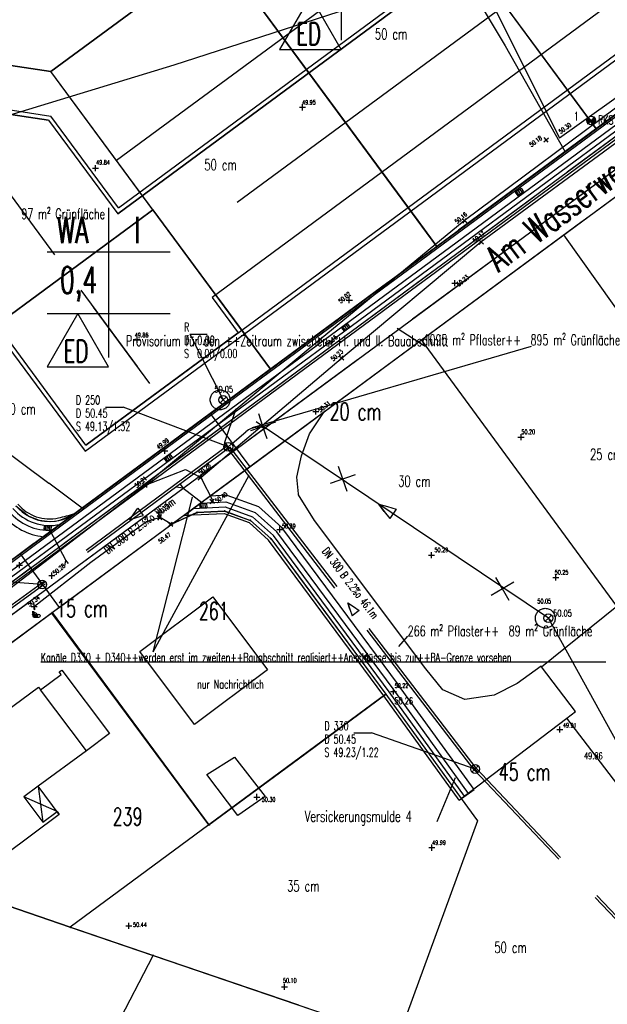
# Model space of a CAD drawing. Extents: x 3409653 to 3410193, y 5788342 to 5789000.
# Tile 43 of 79: x 3409868 to 3409935, y 5788711 to 5788823. Entities that reach past the tile are written whole.
import ezdxf

# ---------------------------------------------------------------- set-up
doc = ezdxf.new("R2010")
doc.units = 0
doc.header["$MEASUREMENT"] = 0
for name, pattern in [('LINIENART0', [0]), ('LINIENART1', [50, 40, -10]), ('LINIENART2', [26, 20, -6]), ('LINIENART4', [120, 70, -10, 10, -10, 10, -10]), ('LINIENART6', [65, 40, -10, 5, -10])]:
    doc.linetypes.add(name, pattern=pattern)
for name, color, linetype in [('aahinweise1ba', 7, 'Continuous'), ('aufhoehung', 7, 'Continuous'), ('Aufhoehung_Grundstuecke', 7, 'Continuous'), ('bauabschnitte1', 7, 'Continuous'), ('bauabschnitte2', 7, 'Continuous'), ('dxf_amwasser1', 7, 'Continuous'), ('einlauf', 7, 'Continuous'), ('einzugsgebiete', 7, 'Continuous'), ('hoehen_lp', 7, 'Continuous'), ('hoen_2', 7, 'Continuous'), ('K105-FLST_NUMMERN', 7, 'Continuous'), ('KATASTER', 7, 'Continuous'), ('lp_drain', 7, 'Continuous'), ('notiz_klein', 7, 'Continuous'), ('NULLEBENE', 7, 'Continuous'), ('Parzelierung_B-Plan', 7, 'Continuous'), ('RwKanalBestand', 7, 'Continuous'), ('Schmelzer_frei', 7, 'Continuous'), ('Straßenbau', 7, 'Continuous'), ('SwKanalPlanung', 7, 'Continuous'), ('TOP-HOEHENI', 7, 'Continuous'), ('TOP-LINIEN', 7, 'Continuous'), ('TOP-SYMB-STRASSE', 7, 'Continuous'), ('vermuthaus', 7, 'Continuous'), ('Wasserwirschaft', 7, 'Continuous')]:
    doc.layers.add(name, color=color, linetype=linetype)
doc.styles.add('SIMPLEX', font='simplex')

# ---------------------------------------------------------------- blocks, each defined once
blk = doc.blocks.new('GELAEN-109')
at = {"layer": 'NULLEBENE', "color": 1, "linetype": 'LINIENART0'}
for p, q in [((-0.188, 0.188), (0.188, -0.188)), ((-0.188, -0.188), (0.188, 0.188))]:
    blk.add_line(p, q, dxfattribs=at)
blk = doc.blocks.new('UFHYDR-119')
at = {"layer": 'NULLEBENE', "color": 1, "linetype": 'LINIENART0'}
for p, q in [((-1.946, 0.136), (-1.946, -0.164)), ((-1.346, 0.736), (1.454, 0.736)), ((-0.75, 0), (0.75, 0)), ((2.054, 0.136), (2.054, -0.164)), ((-1.346, -0.764), (1.454, -0.764))]:
    blk.add_line(p, q, dxfattribs=at)
for centre, start, end in [((-1.346, 0.136), 90, 180.00001), ((1.454, 0.136), 0, 90), ((-1.346, -0.164), 180.00001, 270), ((1.454, -0.164), 270, 0)]:
    blk.add_arc(centre, 0.6, start, end, dxfattribs=at)
blk = doc.blocks.new('SCHIEB-23')
at = {"layer": 'NULLEBENE', "color": 3, "linetype": 'LINIENART0'}
blk.add_line((-0.15, 0), (0.15, 0), dxfattribs=at)
blk.add_circle((0, 0), 0.15, dxfattribs=at)
at = {"layer": 'NULLEBENE', "color": 3, "linetype": 'LINIENART0', "style": 'SIMPLEX', "width": 0.66046}
blk.add_text('W', height=0.15, dxfattribs=at).set_placement((0.15, 0))
blk = doc.blocks.new('1731-309')
at = {"layer": 'NULLEBENE', "color": 7, "linetype": 'LINIENART6'}
blk.add_circle((0, 0), 0.75, dxfattribs=at)
blk = doc.blocks.new('BOHRUNG-100')
at = {"layer": 'NULLEBENE', "color": 1, "linetype": 'LINIENART0'}
for p, q in [((-0.24749, 0.24749), (-0.49998, -0.00488)), ((-0.28284, 0.28284), (-0.49492, 0.0711)), ((-0.21213, 0.21213), (-0.4946, -0.07329)), ((-0.17678, 0.17678), (-0.48306, -0.12903)), ((-0.3182, 0.3182), (-0.47282, 0.16262)), ((-0.14142, 0.14142), (-0.46598, -0.18128)), ((-0.10607, 0.10607), (-0.44226, -0.23325)), ((0, 0), (-0.42426, 0.42426)), ((0, 0), (-0.42426, -0.42426)), ((-0.07071, 0.07071), (-0.41794, -0.27446)), ((-0.03536, 0.03536), (-0.38837, -0.31491)), ((0, 0), (0.42426, 0.42426)), ((0, 0), (0.42426, -0.42426)), ((0.03536, -0.03536), (0.38618, 0.31759)), ((0.07071, -0.07071), (0.41651, 0.27663)), ((0.10607, -0.10607), (0.44272, 0.23237)), ((0.14142, -0.14142), (0.46513, 0.18346)), ((0.17678, -0.17678), (0.48279, 0.13006)), ((0.21213, -0.21213), (0.49506, 0.07009)), ((0.24749, -0.24749), (0.49999, 0.00347)), ((0.28284, -0.28284), (0.49499, -0.07061)), ((0.3182, -0.3182), (0.47247, -0.16361))]:
    blk.add_line(p, q, dxfattribs=at)
blk.add_circle((0, 0), 0.5, dxfattribs=at)
at = {"layer": 'NULLEBENE', "color": 1, "linetype": 'LINIENART0', "style": 'SIMPLEX', "width": 0.66046}
blk.add_text('RKS', height=1, dxfattribs=at).set_placement((0.779, -0.439))
blk = doc.blocks.new('EINLAUAM-108')
at = {"layer": 'NULLEBENE', "color": 1, "linetype": 'LINIENART0'}
for p, q in [((-0.40007, 0.00025), (-0.40007, -0.49975)), ((-0.4, 0), (0.4, 0)), ((-0.25007, 0.00025), (-0.25007, -0.49975)), ((-0.00007, -0.49975), (-0.00007, 0.00025)), ((0.24993, -0.49975), (0.24993, 0.00025)), ((0.39993, 0.00025), (0.39993, -0.49975)), ((-0.40007, -0.49975), (0.39993, -0.49975))]:
    blk.add_line(p, q, dxfattribs=at)
blk = doc.blocks.new('ROTKREUZ-38')
at = {"layer": 'NULLEBENE', "color": 147, "linetype": 'LINIENART0'}
for p, q in [((0, 0), (-0.70736, 0.70686)), ((0.70726, 0.70726), (-0.70695, -0.70695)), ((0.70773, -0.70723), (0, 0))]:
    blk.add_line(p, q, dxfattribs=at)
blk = doc.blocks.new('NORM-12')
at = {"layer": 'NULLEBENE', "color": 144, "linetype": 'LINIENART0'}
for q in [(-0.35355, 0.35355), (-0.35355, -0.35355), (0.35428, 0.35428), (0.35355, -0.35355)]:
    blk.add_line((0, 0), q, dxfattribs=at)
at = {"layer": 'NULLEBENE', "color": 88, "linetype": 'LINIENART0'}
blk.add_line((0.5, 0), (0.5, 0), dxfattribs=at)
at = {"layer": 'NULLEBENE', "color": 144, "linetype": 'LINIENART0'}
blk.add_circle((0, 0), 0.5, dxfattribs=at)
blk = doc.blocks.new('RPFEIL-34')
at = {"layer": 'NULLEBENE', "color": 1, "linetype": 'LINIENART0'}
for p, q in [((0.00025, 0.25048), (-0.74975, 0.50048)), ((-0.74975, -0.49952), (-0.74975, 0.50048)), ((0.00025, 0.25048), (0.75025, 0.00048)), ((0.75025, 0.00048), (0.00025, 0.25048)), ((0.75025, 0.00048), (0.00025, -0.24952)), ((0.00025, -0.24952), (-0.74975, -0.49952))]:
    blk.add_line(p, q, dxfattribs=at)
at = {"layer": 'NULLEBENE', "color": 253, "linetype": 'LINIENART0'}
blk.add_line((0.00025, -0.24952), (0.00025, -0.24952), dxfattribs=at)

msp = doc.modelspace()

# ---------------------------------------------------------------- linework, layer by layer
at = {"layer": 'aahinweise1ba', "color": 144, "linetype": 'LINIENART0'}
for p, q in [((3409894.78323, 5788776.47872), (3409926.464, 5788785.713)), ((3409894.78323, 5788776.47872), (3409926.464, 5788785.713)), ((3409870.71039, 5788749.83109), (3409934.91, 5788749.831)), ((3409870.71039, 5788749.83109), (3409934.91, 5788749.831))]:
    msp.add_line(p, q, dxfattribs=at)
at = {"layer": 'aahinweise1ba', "color": 1, "linetype": 'LINIENART0'}
for q in [(3409894.38563, 5788771.04196), (3409894.38563, 5788771.04196), (3409887.94552, 5788768.54237), (3409887.94552, 5788768.54237)]:
    msp.add_line((3409883.47567, 5788750.95704), q, dxfattribs=at)
at = {"layer": 'bauabschnitte1', "color": 188, "linetype": 'LINIENART1'}
msp.add_line((3409990.609, 5788852.332), (3409833.803, 5788736.605), dxfattribs=at)
at = {"layer": 'bauabschnitte2', "color": 172, "linetype": 'LINIENART1'}
for p, q in [((3409972.47971, 5788829.55494), (3409839.542, 5788731.445)), ((3409865.507, 5788722.591), (3409963.42, 5788689.2))]:
    msp.add_line(p, q, dxfattribs=at)
at = {"layer": 'einzugsgebiete', "color": 144, "linetype": 'LINIENART0'}
for p, q in [((3409911.19135, 5788787.76801), (3409914.205, 5788785.816)), ((3409911.19135, 5788787.76801), (3409914.205, 5788785.816)), ((3409911.38722, 5788751.57935), (3409912.406, 5788752.73)), ((3409911.38722, 5788751.57935), (3409912.406, 5788752.73))]:
    msp.add_line(p, q, dxfattribs=at)
at = {"layer": 'K105-FLST_NUMMERN', "color": 95, "linetype": 'LINIENART0'}
for p, q in [((3409881.97477, 5788751.00392), (3409890.25075, 5788757.20789)), ((3409881.97477, 5788751.00392), (3409890.25075, 5788757.20789)), ((3409881.97477, 5788751.00392), (3409890.25075, 5788757.20789)), ((3409881.97477, 5788751.00392), (3409890.25075, 5788757.20789)), ((3409890.25075, 5788757.20789), (3409896.45665, 5788748.92932)), ((3409890.25075, 5788757.20789), (3409896.45665, 5788748.92932)), ((3409890.25075, 5788757.20789), (3409896.45665, 5788748.92932)), ((3409890.25075, 5788757.20789), (3409896.45665, 5788748.92932)), ((3409888.18067, 5788742.72535), (3409881.97477, 5788751.00392)), ((3409888.18067, 5788742.72535), (3409881.97477, 5788751.00392)), ((3409888.181, 5788742.725), (3409881.975, 5788751.004)), ((3409888.181, 5788742.725), (3409881.975, 5788751.004)), ((3409896.45665, 5788748.92932), (3409888.18067, 5788742.72535)), ((3409896.45665, 5788748.92932), (3409888.18067, 5788742.72535)), ((3409896.45665, 5788748.92932), (3409888.18067, 5788742.72535)), ((3409896.45665, 5788748.92932), (3409888.18067, 5788742.72535)), ((3409889.59597, 5788737.00738), (3409892.72651, 5788738.9889)), ((3409892.72651, 5788738.9889), (3409896.18946, 5788734.52001)), ((3409893.11448, 5788732.37572), (3409889.59597, 5788737.00738)), ((3409896.18946, 5788734.52001), (3409893.11448, 5788732.37572))]:
    msp.add_line(p, q, dxfattribs=at)
at = {"layer": 'KATASTER', "color": 92, "linetype": 'LINIENART0'}
for p, q in [((3409908.87, 5788844.23), (3409933.83, 5788810.41)), ((3409871.86, 5788816.92), (3409890.77, 5788830.87)), ((3409890.77, 5788830.87), (3409900, 5788818.36)), ((3409951.93, 5788823.77), (3409933.83, 5788810.41)), ((3409852.12, 5788819.89), (3409871.86, 5788816.92)), ((3409900, 5788818.36), (3409913.54, 5788800)), ((3409943.82, 5788817.78), (3409933.83, 5788810.41)), ((3409883.45, 5788801.2), (3409871.86, 5788816.92)), ((3409933.83, 5788810.41), (3409919.72, 5788800)), ((3409934, 5788801.21), (3409945.36, 5788809.59)), ((3409883.45, 5788801.2), (3409881.82, 5788800)), ((3409884.34, 5788800), (3409883.45, 5788801.2)), ((3409932.36, 5788800), (3409934, 5788801.21)), ((3409881.82, 5788800), (3409857.3, 5788781.91)), ((3409896.81, 5788783.1), (3409884.34, 5788800)), ((3409913.54, 5788800), (3409915.72, 5788797.05)), ((3409919.72, 5788800), (3409915.72, 5788797.05)), ((3409930.16, 5788798.37), (3409932.36, 5788800)), ((3409913.99, 5788786.42), (3409930.16, 5788798.37)), ((3409951.53, 5788768.25), (3409930.16, 5788798.37)), ((3409915.72, 5788797.05), (3409900, 5788785.45)), ((3409902.92, 5788778.23), (3409913.99, 5788786.42)), ((3409936.19, 5788756.15), (3409913.99, 5788786.42)), ((3409900, 5788785.45), (3409896.81, 5788783.1)), ((3409896.81, 5788783.1), (3409889.95, 5788778.04)), ((3409889.95, 5788778.04), (3409874.43, 5788766.58)), ((3409889.95, 5788778.04), (3409894.48, 5788772.01)), ((3409900, 5788776.08), (3409902.92, 5788778.23)), ((3409901.26, 5788775.74), (3409902.92, 5788778.23)), ((3409894.48, 5788772.01), (3409900, 5788776.08)), ((3409900.35, 5788773.24), (3409901.26, 5788775.74)), ((3409900, 5788771.7), (3409900.35, 5788773.24)), ((3409885.65, 5788765.51), (3409894.48, 5788772.01)), ((3409899.8, 5788770.82), (3409900, 5788771.7)), ((3409900, 5788768.91), (3409899.8, 5788770.82)), ((3409900.01, 5788768.81), (3409900, 5788768.91)), ((3409901.81, 5788765.9), (3409900.01, 5788768.81)), ((3409867.88, 5788767.57), (3409869.34, 5788766.39)), ((3409868.35, 5788762.1), (3409874.43, 5788766.58)), ((3409873.6, 5788766.15), (3409874.43, 5788766.58)), ((3409885.65, 5788765.51), (3409888.48, 5788766.82)), ((3409888.48, 5788766.82), (3409891.6, 5788766.97)), ((3409891.6, 5788766.97), (3409894.53, 5788765.91)), ((3409869.34, 5788766.39), (3409869.91, 5788766.12)), ((3409869.91, 5788766.12), (3409870.51, 5788765.93)), ((3409870.51, 5788765.93), (3409871.13, 5788765.82)), ((3409871.13, 5788765.82), (3409871.75, 5788765.78)), ((3409871.75, 5788765.78), (3409872.38, 5788765.83)), ((3409872.38, 5788765.83), (3409873, 5788765.95)), ((3409872.8, 5788755.99), (3409885.65, 5788765.51)), ((3409873, 5788765.95), (3409873.6, 5788766.15)), ((3409894.53, 5788765.91), (3409896.84, 5788763.83)), ((3409914.46, 5788749.02), (3409901.81, 5788765.9)), ((3409896.84, 5788763.83), (3409900, 5788759.56)), ((3409862.47, 5788757.76), (3409868.35, 5788762.1)), ((3409868.35, 5788762.1), (3409872.8, 5788755.99)), ((3409900, 5788759.56), (3409909.92, 5788746.14)), ((3409872.8, 5788755.99), (3409871.96, 5788755.37)), ((3409927.61, 5788749.25), (3409936.19, 5788756.15)), ((3409871.96, 5788755.37), (3409839.54, 5788731.45)), ((3409889.82, 5788731.3), (3409871.96, 5788755.37)), ((3409916.4, 5788746.66), (3409914.46, 5788749.02)), ((3409927.56, 5788749.32), (3409924.85, 5788747.36)), ((3409927.61, 5788749.25), (3409927.56, 5788749.32)), ((3409931.47, 5788744.2), (3409927.61, 5788749.25)), ((3409918.89, 5788745.55), (3409916.4, 5788746.66)), ((3409924.85, 5788747.36), (3409922.22, 5788746.04)), ((3409900, 5788738.82), (3409909.92, 5788746.14)), ((3409909.92, 5788746.14), (3409918.5, 5788734.28)), ((3409922.22, 5788746.04), (3409918.89, 5788745.55)), ((3409930.48, 5788743.44), (3409931.47, 5788744.2)), ((3409918.5, 5788734.28), (3409930.48, 5788743.44)), ((3409930.5, 5788743.42), (3409930.48, 5788743.44)), ((3409946.55, 5788722.36), (3409930.5, 5788743.42)), ((3409889.82, 5788731.3), (3409900, 5788738.82)), ((3409918.5, 5788734.28), (3409920.35, 5788731.76)), ((3409889.82, 5788731.3), (3409874.06, 5788719.67)), ((3409920.35, 5788731.76), (3409911.26, 5788706.99)), ((3409874.06, 5788719.67), (3409865.51, 5788722.59)), ((3409874.06, 5788719.67), (3409900, 5788710.83))]:
    msp.add_line(p, q, dxfattribs=at)
at = {"layer": 'lp_drain', "color": 153, "linetype": 'LINIENART0'}
for p, q in [((3409990.70173, 5788852.10276), (3409869.96364, 5788763.01366)), ((3409990.70173, 5788852.10276), (3409869.96364, 5788763.01366)), ((3409991.48, 5788851.049), (3409834.963, 5788735.56)), ((3409991.14703, 5788851.49926), (3409870.40894, 5788762.41016)), ((3409991.92482, 5788850.44516), (3409835.53128, 5788735.04694)), ((3409991.92482, 5788850.44516), (3409835.53128, 5788735.04694)), ((3409889.95527, 5788768.67651), (3409887.01464, 5788766.43166)), ((3409889.95527, 5788768.67651), (3409887.01464, 5788766.43166)), ((3409888.03347, 5788767.27047), (3409888.9004, 5788767.87376)), ((3409888.9004, 5788767.87376), (3409891.75253, 5788768.01394)), ((3409891.86652, 5788768.77044), (3409889.95527, 5788768.67651)), ((3409891.86652, 5788768.77044), (3409889.95527, 5788768.67651)), ((3409891.75253, 5788768.01394), (3409895.0702, 5788766.80967)), ((3409891.86652, 5788768.77044), (3409895.46355, 5788767.46477)), ((3409891.86652, 5788768.77044), (3409895.46355, 5788767.46477)), ((3409871.00057, 5788764.052), (3409874.54265, 5788766.68577)), ((3409871.00057, 5788764.052), (3409874.54265, 5788766.68577)), ((3409888.03347, 5788767.27047), (3409891.66743, 5788767.44908)), ((3409888.07029, 5788766.52138), (3409891.55345, 5788766.69257)), ((3409888.07029, 5788766.52138), (3409891.55345, 5788766.69257)), ((3409891.55345, 5788766.69257), (3409894.38315, 5788765.66543)), ((3409891.55345, 5788766.69257), (3409894.38315, 5788765.66543)), ((3409891.66743, 5788767.44908), (3409894.7765, 5788766.32053)), ((3409895.0702, 5788766.80967), (3409897.5294, 5788764.59426)), ((3409895.46355, 5788767.46477), (3409898.08727, 5788765.10115)), ((3409895.46355, 5788767.46477), (3409898.08727, 5788765.10115)), ((3409888.07029, 5788766.52138), (3409887.01464, 5788766.43166)), ((3409888.07029, 5788766.52138), (3409887.01464, 5788766.43166)), ((3409894.38315, 5788765.66543), (3409896.59657, 5788763.67144)), ((3409894.38315, 5788765.66543), (3409896.59657, 5788763.67144)), ((3409894.7765, 5788766.32053), (3409897.15458, 5788764.1782)), ((3409872.90022, 5788765.4537), (3409871.97302, 5788764.76954)), ((3409910.74621, 5788746.75335), (3409897.5294, 5788764.59426)), ((3409911.34885, 5788747.1998), (3409898.08727, 5788765.10115)), ((3409911.34885, 5788747.1998), (3409898.08727, 5788765.10115)), ((3409870.29825, 5788763.50335), (3409869.84764, 5788763.17086)), ((3409909.69305, 5788745.97428), (3409896.59657, 5788763.67144)), ((3409909.69305, 5788745.97428), (3409896.59657, 5788763.67144)), ((3409910.29592, 5788746.42042), (3409897.15458, 5788764.1782)), ((3409869.96364, 5788763.01366), (3409833.96994, 5788736.45496)), ((3409869.96364, 5788763.01366), (3409833.96994, 5788736.45496)), ((3409870.40894, 5788762.41016), (3409834.53839, 5788735.94233)), ((3409919.335, 5788734.884), (3409910.746, 5788746.753)), ((3409919.9426, 5788735.32369), (3409911.3536, 5788747.19269)), ((3409919.9426, 5788735.32369), (3409911.3536, 5788747.19269)), ((3409918.27317, 5788734.11584), (3409909.68829, 5788745.98077)), ((3409918.27317, 5788734.11584), (3409909.68829, 5788745.98077)), ((3409918.8808, 5788734.55549), (3409910.29592, 5788746.42042)), ((3409918.27317, 5788734.11584), (3409919.9426, 5788735.32369)), ((3409918.27317, 5788734.11584), (3409919.9426, 5788735.32369)), ((3409918.8808, 5788734.55549), (3409919.33452, 5788734.88372))]:
    msp.add_line(p, q, dxfattribs=at)
for centre, radius, start, end in [((3409871.71653, 5788770.79409), 4.72, 220.04322, 282.49749), ((3409871.71653, 5788770.79409), 4.72, 220.04322, 282.49749), ((3409871.71653, 5788770.79409), 6.03, 220.04322, 272.43789), ((3409871.71653, 5788770.79409), 5.47, 220.04322, 282.49749), ((3409868.84495, 5788783.74964), 17.98998, 282.49749, 288.46438), ((3409868.84495, 5788783.74964), 17.98998, 282.49749, 288.46438), ((3409871.71653, 5788770.79409), 6.78, 220.04322, 263.93829), ((3409871.71653, 5788770.79409), 6.78, 220.04322, 263.93829)]:
    msp.add_arc(centre, radius, start, end, dxfattribs=at)
at = {"layer": 'notiz_klein', "color": 144, "linetype": 'LINIENART0'}
msp.add_line((3409917.78449, 5788736.62813), (3409915.70709, 5788731.66016), dxfattribs=at)
msp.add_line((3409917.78449, 5788736.62813), (3409915.70709, 5788731.66016), dxfattribs=at)
at = {"layer": 'Parzelierung_B-Plan', "color": 176, "linetype": 'LINIENART0'}
for p, q in [((3409908.87, 5788844.23), (3409933.83, 5788810.41)), ((3409890.77, 5788830.87), (3409871.86, 5788816.92)), ((3409890.77, 5788830.87), (3409915.72, 5788797.05)), ((3409871.86, 5788816.92), (3409852.12, 5788819.89)), ((3409883.45, 5788801.2), (3409871.86, 5788816.92)), ((3409881.82, 5788800), (3409883.45, 5788801.2)), ((3409883.45, 5788801.2), (3409896.81, 5788783.1)), ((3409857.3, 5788781.91), (3409881.82, 5788800)), ((3409867.88, 5788767.57), (3409869.34, 5788766.39)), ((3409873, 5788765.95), (3409874.43, 5788766.58)), ((3409869.34, 5788766.39), (3409870.51, 5788765.93)), ((3409870.51, 5788765.93), (3409871.75, 5788765.78)), ((3409871.75, 5788765.78), (3409872.38, 5788765.83)), ((3409872.38, 5788765.83), (3409873, 5788765.95))]:
    msp.add_line(p, q, dxfattribs=at)
at = {"layer": 'RwKanalBestand', "color": 144, "linetype": 'LINIENART0'}
for q in [(3409891.443, 5788779.60699), (3409889.61097, 5788787.06601)]:
    msp.add_line((3409887.65951, 5788787.06601), q, dxfattribs=at)
at = {"layer": 'RwKanalBestand', "color": 144, "linetype": 'LINIENART1'}
for p, q in [((3409891.35937, 5788779.48247), (3409891.32616, 5788779.50477)), ((3409928.394, 5788754.78799), (3409891.443, 5788779.60699)), ((3409891.52662, 5788779.73152), (3409891.49342, 5788779.75382)), ((3409965.96033, 5788686.77874), (3409928.394, 5788754.78799))]:
    msp.add_line(p, q, dxfattribs=at)
at = {"layer": 'Schmelzer_frei', "color": 236, "linetype": 'LINIENART2'}
msp.add_line((3409892.445, 5788774.653), (3409894.0226, 5788775.97839), dxfattribs=at)
msp.add_line((3409892.445, 5788774.653), (3409894.0226, 5788775.97839), dxfattribs=at)
msp.add_arc((3409895.462, 5788774.266), 2.237, 57.909, 130.0497, dxfattribs=at)
msp.add_arc((3409895.462, 5788774.266), 2.237, 57.909, 130.0497, dxfattribs=at)
at = {"layer": 'SwKanalPlanung', "color": 101, "linetype": 'LINIENART0'}
for p, q in [((3409878.04503, 5788778.78751), (3409880.05838, 5788778.78751)), ((3409892.02162, 5788774.25435), (3409880.05838, 5788778.78751)), ((3409891.63511, 5788774.77695), (3409892.92483, 5788778.61169)), ((3409891.63511, 5788774.77695), (3409892.92483, 5788778.61169)), ((3409891.53043, 5788774.07763), (3409891.63511, 5788774.77695)), ((3409891.53043, 5788774.07763), (3409891.63511, 5788774.77695)), ((3409891.93243, 5788774.37495), (3409891.63511, 5788774.77695)), ((3409891.93243, 5788774.37495), (3409891.63511, 5788774.77695)), ((3409886.55002, 5788770.02101), (3409886.84734, 5788769.61901)), ((3409886.55002, 5788770.02101), (3409886.84734, 5788769.61901)), ((3409886.14802, 5788769.7237), (3409886.84734, 5788769.61901)), ((3409886.14802, 5788769.7237), (3409886.84734, 5788769.61901)), ((3409886.84734, 5788769.61901), (3409889.15582, 5788767.83626)), ((3409886.84734, 5788769.61901), (3409889.15582, 5788767.83626)), ((3409873.55131, 5788761.40226), (3409871.48921, 5788765.31131)), ((3409873.55131, 5788761.40226), (3409871.48921, 5788765.31131)), ((3409873.44663, 5788760.70295), (3409873.55131, 5788761.40226)), ((3409873.44663, 5788760.70295), (3409873.55131, 5788761.40226)), ((3409873.84863, 5788761.00026), (3409873.55131, 5788761.40226)), ((3409873.84863, 5788761.00026), (3409873.55131, 5788761.40226)), ((3409870.86797, 5788758.60921), (3409858.42026, 5788759.5662)), ((3409906.27619, 5788741.74426), (3409908.28953, 5788741.74426)), ((3409920.06514, 5788737.64635), (3409908.28953, 5788741.74426))]:
    msp.add_line(p, q, dxfattribs=at)
at = {"layer": 'SwKanalPlanung', "color": 101, "linetype": 'LINIENART2'}
for p, q in [((3409891.93243, 5788774.37495, 50.45), (3409870.77877, 5788758.72981, 50.3)), ((3409892.11082, 5788774.13375, 50.45), (3409870.95716, 5788758.48862, 50.3)), ((3409919.94607, 5788737.55513, 50.45), (3409891.90255, 5788774.16313, 50.263)), ((3409920.18422, 5788737.73757, 50.45), (3409892.1407, 5788774.34557, 50.263)), ((3409870.78009, 5788758.73078, 50.45), (3409832.43696, 5788731.01339, 50.23)), ((3409870.95585, 5788758.48765, 50.45), (3409832.61271, 5788730.77027, 50.23)), ((3409965.34912, 5788689.66664, 50.4), (3409919.95629, 5788737.54314, 49.95)), ((3409965.56682, 5788689.87305, 50.4), (3409920.174, 5788737.74955, 49.95))]:
    msp.add_line(p, q, dxfattribs=at)
at = {"layer": 'TOP-HOEHENI', "color": 95, "linetype": 'LINIENART0'}
for p, q in [((3409879.29817, 5788806.83599), (3409969.08676, 5788873.08836)), ((3409879.556, 5788801.434), (3409967.724, 5788866.49)), ((3409967.61743, 5788865.79038), (3409879.45054, 5788800.73461)), ((3409879.45054, 5788800.73461), (3409967.61714, 5788865.79017)), ((3409871.861, 5788816.916), (3409926.98, 5788857.587)), ((3409893.041, 5788802.063), (3409964.795, 5788855.008)), ((3409975.89726, 5788854.50118), (3409890.17682, 5788791.25057)), ((3409990.564, 5788852.274), (3409833.803, 5788736.605)), ((3409835.31888, 5788735.238), (3409993.35448, 5788851.84749)), ((3409874.93979, 5788766.95863), (3409990.564, 5788852.274)), ((3409837.59271, 5788733.18751), (3409997.5402, 5788851.20772)), ((3409893.54782, 5788787.52414), (3409978.86565, 5788850.47767)), ((3409893.84469, 5788787.12181), (3409979.56399, 5788850.37157)), ((3409986.533, 5788849.3), (3409833.803, 5788736.605)), ((3409986.533, 5788849.3), (3409874.93979, 5788766.95863)), ((3409933.82775, 5788810.41033), (3409908.87494, 5788844.22765)), ((3409904.85123, 5788837.47371), (3409904.85123, 5788820.47371)), ((3409915.72289, 5788797.05129), (3409890.77008, 5788830.8686)), ((3409885.863, 5788817.675), (3409918.437, 5788828.227)), ((3409918.437, 5788828.227), (3409923.497, 5788819.841)), ((3409901.35123, 5788825.47371), (3409897.85123, 5788819.41153)), ((3409904.85123, 5788819.41153), (3409901.35123, 5788825.47371)), ((3409852.12189, 5788819.89307), (3409871.86056, 5788816.91582)), ((3409897.85123, 5788819.41153), (3409904.85123, 5788819.41153)), ((3409923.497, 5788819.841), (3409930.287, 5788807.797)), ((3409866.245, 5788811.711), (3409885.863, 5788817.675)), ((3409879.00131, 5788807.23832), (3409871.86056, 5788816.91582)), ((3409896.81337, 5788783.09851), (3409871.86056, 5788816.91582)), ((3409854.26803, 5788814.00715), (3409871.58436, 5788811.39527)), ((3409871.58436, 5788811.39527), (3409854.28196, 5788814.00505)), ((3409854.34261, 5788814.50156), (3409871.86372, 5788811.85879)), ((3409871.58436, 5788811.39527), (3409854.76244, 5788813.93258)), ((3409871.58436, 5788811.39527), (3409879.45054, 5788800.73461)), ((3409879.556, 5788801.43381), (3409871.86372, 5788811.85879)), ((3409931.7933, 5788802.69516), (3409944.35411, 5788811.96338)), ((3409930.54392, 5788805.50155), (3409938.16978, 5788811.12844)), ((3409885.653, 5788765.513), (3409945.36, 5788809.594)), ((3409896.81337, 5788783.09851), (3409879.00131, 5788807.23832)), ((3409872.31406, 5788796.09019), (3409866.83517, 5788803.51546)), ((3409919.10833, 5788797.0636), (3409926.7342, 5788802.69048)), ((3409878.41872, 5788801.42241), (3409878.41872, 5788784.42241)), ((3409857.30286, 5788781.90697), (3409883.45432, 5788801.20337)), ((3409912.9622, 5788788.80028), (3409925.52301, 5788798.06851)), ((3409875.8453, 5788774.46196), (3409859.9884, 5788795.95203)), ((3409871.41872, 5788796.42241), (3409885.41872, 5788796.42241)), ((3409859.70904, 5788795.48851), (3409875.73983, 5788773.76276)), ((3409907.67274, 5788788.62564), (3409915.29861, 5788794.25252)), ((3409881.69519, 5788783.3764), (3409875.27859, 5788792.0725)), ((3409890.17682, 5788791.25057), (3409893.14549, 5788787.22727)), ((3409883.11773, 5788781.45328), (3409876.70113, 5788790.14938)), ((3409890.87601, 5788791.14511), (3409893.84469, 5788787.12181)), ((3409871.41872, 5788789.42241), (3409885.41872, 5788789.42241)), ((3409874.91872, 5788789.42241), (3409871.41872, 5788783.36023)), ((3409878.41872, 5788783.36023), (3409874.91872, 5788789.42241)), ((3409875.73983, 5788773.76276), (3409893.84469, 5788787.12181)), ((3409875.8453, 5788774.46196), (3409893.54782, 5788787.52414)), ((3409893.14549, 5788787.22727), (3409875.8453, 5788774.46196)), ((3409896.23716, 5788780.18768), (3409903.86302, 5788785.81456)), ((3409894.1311, 5788774.9054), (3409906.69191, 5788784.17363)), ((3409871.41872, 5788783.36023), (3409878.41872, 5788783.36023)), ((3409859.287, 5788779.295), (3409871.608, 5788770.15)), ((3409884.80157, 5788771.74972), (3409892.42744, 5788777.3766)), ((3409875.403, 5788767.3), (3409871.608, 5788770.15)), ((3409875.3, 5788761.01053), (3409887.86081, 5788770.27876)), ((3409873.36598, 5788763.31176), (3409880.99185, 5788768.93865)), ((3409862.46755, 5788757.75574), (3409874.93979, 5788766.95863)), ((3409885.653, 5788765.513), (3409888.483, 5788766.822)), ((3409888.483, 5788766.822), (3409891.596, 5788766.975)), ((3409891.596, 5788766.975), (3409894.53, 5788765.91)), ((3409872.005, 5788755.429), (3409885.653, 5788765.513)), ((3409894.53, 5788765.91), (3409896.84, 5788763.829)), ((3409896.84, 5788763.829), (3409909.918, 5788746.141)), ((3409861.93039, 5788754.8738), (3409869.55626, 5788760.50069)), ((3409839.542, 5788731.445), (3409872.005, 5788755.429)), ((3409856.4689, 5788747.11565), (3409869.02971, 5788756.38388)), ((3409872.005, 5788755.429), (3409889.822, 5788731.305)), ((3409872.804, 5788748.683), (3409873.102, 5788748.901)), ((3409873.021, 5788748.39), (3409872.804, 5788748.683)), ((3409873.102, 5788748.901), (3409878.534, 5788741.682)), ((3409870.678, 5788746.653), (3409873.021, 5788748.39)), ((3409864.827, 5788742.793), (3409870.466, 5788746.953)), ((3409870.466, 5788746.953), (3409870.678, 5788746.653)), ((3409875.888, 5788739.732), (3409870.678, 5788746.653)), ((3409909.918, 5788746.141), (3409889.822, 5788731.305)), ((3409878.534, 5788741.682), (3409875.888, 5788739.732)), ((3409875.888, 5788739.732), (3409870.417, 5788735.699)), ((3409870.417, 5788735.699), (3409868.787, 5788734.497)), ((3409872.811, 5788732.489), (3409870.417, 5788735.699)), ((3409870.417, 5788735.699), (3409870.946, 5788731.612)), ((3409868.787, 5788734.497), (3409870.946, 5788731.612)), ((3409872.567, 5788732.817), (3409868.787, 5788734.497)), ((3409872.811, 5788732.489), (3409866.656, 5788727.913)), ((3409870.946, 5788731.612), (3409872.567, 5788732.817)), ((3409872.567, 5788732.817), (3409872.811, 5788732.489)), ((3409889.822, 5788731.305), (3409874.065, 5788719.672)), ((3409865.507, 5788722.591), (3409874.065, 5788719.672)), ((3409874.065, 5788719.672), (3409883.465, 5788716.466)), ((3409856.575, 5788664.649), (3409883.465, 5788716.466)), ((3409883.465, 5788716.466), (3409901.458, 5788710.33))]:
    msp.add_line(p, q, dxfattribs=at)
msp.add_arc((3409871.71653, 5788770.79409), 5.01, 220.04322, 310.04322, dxfattribs=at)
at = {"layer": 'TOP-LINIEN', "color": 95, "linetype": 'LINIENART4'}
for p, q in [((3409905.375, 5788857.936), (3409929.655, 5788809.37)), ((3409929.655, 5788809.37), (3409937.27, 5788814.787)), ((3409918.84, 5788800), (3409938.06, 5788814.339)), ((3409920.732, 5788797.561), (3409939.941, 5788811.677)), ((3409902.465, 5788786.483), (3409918.84, 5788800)), ((3409904.859, 5788784.308), (3409920.732, 5788797.561)), ((3409882.494, 5788769.87), (3409902.465, 5788786.483)), ((3409888.889, 5788770.788), (3409904.859, 5788784.308)), ((3409882.494, 5788769.87), (3409887.142, 5788771.676)), ((3409887.142, 5788771.676), (3409888.889, 5788770.788)), ((3409888.889, 5788770.788), (3409890.28, 5788768.055)), ((3409866.533, 5788757.663), (3409882.494, 5788769.87)), ((3409876.377, 5788761.161), (3409882.737, 5788765.779)), ((3409882.737, 5788765.779), (3409884.26, 5788766.259)), ((3409884.26, 5788766.259), (3409885.585, 5788765.478)), ((3409869.983, 5788756.159), (3409876.377, 5788761.161)), ((3409870.018, 5788755.749), (3409869.983, 5788756.159))]:
    msp.add_line(p, q, dxfattribs=at)
at = {"layer": 'vermuthaus', "color": 1, "linetype": 'LINIENART4'}
msp.add_line((3409888.47851, 5788746.78817), (3409888.479, 5788746.788), dxfattribs=at)

# ---------------------------------------------------------------- block references
at = {"layer": 'einlauf'}
for p, rotation in [((3409924.95671, 5788803.42203), 35.0659), ((3409905.21628, 5788788.03518), 35.0659), ((3409885.04402, 5788773.18308), 35.0659), ((3409889.15582, 5788767.83626), 1.355179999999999), ((3409871.48921, 5788765.31131), 355.48601), ((3409908.00764, 5788750.33436), 303.31063)]:
    msp.add_blockref('EINLAUAM-108', p, dxfattribs=dict(at, rotation=rotation))
at = {"layer": 'RwKanalBestand'}
for p in [(3409891.443, 5788779.60699), (3409891.443, 5788779.60699), (3409928.394, 5788754.78799), (3409928.394, 5788754.78799)]:
    msp.add_blockref('NORM-12', p, dxfattribs=at)
at = {"layer": 'RwKanalBestand', "xscale": 1.3, "yscale": 1.3, "rotation": 146.1118}
msp.add_blockref('RPFEIL-34', (3409909.9185, 5788767.19749), dxfattribs=at)
msp.add_blockref('RPFEIL-34', (3409909.9185, 5788767.19749), dxfattribs=at)
at = {"layer": 'Straßenbau', "xscale": 1.5, "yscale": 1.5}
for p, rotation in [((3409895.9581, 5788776.58476), 333.90217), ((3409895.9581, 5788776.58476), 333.90217), ((3409905.02786, 5788770.59273), 333.90217), ((3409905.02786, 5788770.59273), 333.90217), ((3409923.188, 5788758.116), 345), ((3409923.188, 5788758.116), 345)]:
    msp.add_blockref('ROTKREUZ-38', p, dxfattribs=dict(at, rotation=rotation))
at = {"layer": 'SwKanalPlanung'}
for p in [(3409892.02162, 5788774.25435), (3409892.02162, 5788774.25435), (3409870.86797, 5788758.60921), (3409870.86797, 5788758.60921), (3409920.06514, 5788737.64635), (3409920.06514, 5788737.64635)]:
    msp.add_blockref('NORM-12', p, dxfattribs=at)
for p, rotation in [((3409881.4448, 5788766.43178, 50.45), 216.4864399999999), ((3409881.4448, 5788766.43178, 50.45), 216.4864399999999), ((3409906.04338, 5788755.95035, 50.45), 127.45388), ((3409906.04338, 5788755.95035, 50.45), 127.45388)]:
    msp.add_blockref('RPFEIL-34', p, dxfattribs=dict(at, rotation=rotation))
at = {"layer": 'TOP-HOEHENI'}
for p, xscale, yscale, rotation in [((3409900.438, 5788812.85, 49.954), 1.3, 1.3, 45), ((3409928.153, 5788809.153, 50.188), 1.3, 1.3, 85), ((3409876.927, 5788805.945, 49.839), 1.3, 1.3, 45), ((3409918.876, 5788799.951), 1.3, 1.3, 95), ((3409920.749, 5788797.534), 1.3, 1.3, 95), ((3409917.769, 5788792.856, 50.233), 1.298999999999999, 1.298999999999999, 45), ((3409905.772, 5788790.939, 50.023), 1.3, 1.3, 45), ((3409881.679, 5788786.43, 49.861), 1.3, 1.3, 45), ((3409902.507, 5788786.447), 1.3, 1.3, 95), ((3409904.893, 5788784.333), 1.3, 1.3, 95), ((3409901.959, 5788778.271, 50.312), 1.298999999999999, 1.298999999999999, 45), ((3409925.284, 5788775.352, 50.2), 1.298999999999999, 1.298999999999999, 45), ((3409884.805, 5788773.818, 49.99), 1.3, 1.3, 45), ((3409882.536, 5788769.859), 1.3, 1.3, 95), ((3409888.823, 5788770.75), 1.3, 1.3, 95), ((3409890.198, 5788768.051), 1.3, 1.3, 95), ((3409884.216, 5788766.192), 1.3, 1.3, 95), ((3409885.438, 5788765.428), 1.3, 1.3, 95), ((3409897.89, 5788764.862, 50.391), 1.298999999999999, 1.298999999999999, 45), ((3409915.126, 5788761.956, 50.297), 1.298999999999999, 1.298999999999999, 45), ((3409868.303, 5788760.809, 49.984), 1.3, 1.3, 45), ((3409871.962, 5788759.625, 50.286), 1.3, 1.3, 45), ((3409929.251, 5788759.428, 50.256), 1.298999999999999, 1.298999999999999, 45), ((3409869.96, 5788756.109), 1.3, 1.3, 45), ((3409910.795, 5788746.444, 50.22), 1.298999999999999, 1.298999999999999, 45), ((3409929.707, 5788742.143, 49.91), 1.298999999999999, 1.298999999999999, 45), ((3409895.262, 5788734.463, 50.305), 1.298999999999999, 1.298999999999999, 45), ((3409915.152, 5788728.71, 49.995), 1.298999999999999, 1.298999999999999, 45), ((3409880.706, 5788719.838, 50.442), 1.298999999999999, 1.298999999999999, 45), ((3409898.399, 5788712.885, 50.102), 1.298999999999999, 1.298999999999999, 45)]:
    msp.add_blockref('GELAEN-109', p, dxfattribs=dict(at, xscale=xscale, yscale=yscale, rotation=rotation))
at = {"layer": 'TOP-HOEHENI', "xscale": 0.333, "yscale": 0.333}
for p in [(3409888.483, 5788766.822), (3409891.596, 5788766.975), (3409885.653, 5788765.513), (3409894.53, 5788765.91), (3409896.84, 5788763.829), (3409872.005, 5788755.429), (3409909.918, 5788746.141), (3409889.822, 5788731.305), (3409874.065, 5788719.672), (3409883.465, 5788716.466)]:
    msp.add_blockref('GELAEN-109', p, dxfattribs=at)
at = {"layer": 'TOP-SYMB-STRASSE'}
for name, p, xscale, yscale in [('1731-309', (3409891.093, 5788779.607, 50.054), 1.5, 1.5), ('1731-309', (3409928.044, 5788754.788, 50.054), 1.5, 1.5), ('UFHYDR-119', (3409870.211, 5788755.058, 50.339), 0.2, 0.2)]:
    msp.add_blockref(name, p, dxfattribs=dict(at, xscale=xscale, yscale=yscale))
at = {"layer": 'TOP-SYMB-STRASSE', "xscale": 1.5, "yscale": 1.5, "rotation": 100}
msp.add_blockref('SCHIEB-23', (3409870.002, 5788755.217, 50.336), dxfattribs=at)
at = {"layer": 'Wasserwirschaft'}
msp.add_blockref('BOHRUNG-100', (3409933.26021, 5788811.35192), dxfattribs=at)

# ---------------------------------------------------------------- texts
at = {"layer": 'aahinweise1ba', "color": 144, "linetype": 'LINIENART0', "style": 'SIMPLEX', "width": 0.66046}
for s, height, p in [('Provisorium für den ++Zeitraum zwischen++I. und II. Bauabschnitt', 1.2, (3409880.384, 5788785.713)), ('Provisorium für den ++Zeitraum zwischen++I. und II. Bauabschnitt', 1.2, (3409880.384, 5788785.713)), ('Kanäle D330 + D340++werden erst im zweiten++Bauabschnitt realisiert++Anschlüsse bis zur++BA-Grenze vorsehen', 1, (3409870.71, 5788749.831)), ('Kanäle D330 + D340++werden erst im zweiten++Bauabschnitt realisiert++Anschlüsse bis zur++BA-Grenze vorsehen', 1, (3409870.71, 5788749.831))]:
    msp.add_text(s, height=height, dxfattribs=at).set_placement(p)
at = {"layer": 'aufhoehung', "color": 144, "linetype": 'LINIENART0', "style": 'SIMPLEX', "width": 0.66046}
for s, p in [('20 cm', (3409903.537, 5788777.282)), ('15 cm', (3409872.45, 5788754.91)), ('15 cm', (3409872.45, 5788754.91)), ('45 cm', (3409922.759, 5788736.326))]:
    msp.add_text(s, height=2, dxfattribs=at).set_placement(p)
at = {"layer": 'Aufhoehung_Grundstuecke', "color": 144, "linetype": 'LINIENART0', "style": 'SIMPLEX', "width": 0.66046}
for s, p in [('50 cm', (3409908.687, 5788820.561)), ('50 cm', (3409908.687, 5788820.561)), ('50 cm', (3409889.301, 5788805.701)), ('50 cm', (3409889.301, 5788805.701)), ('60 cm', (3409866.455, 5788777.945)), ('60 cm', (3409866.455, 5788777.945)), ('25 cm', (3409933.13, 5788772.777)), ('25 cm', (3409933.13, 5788772.777)), ('30 cm', (3409911.325, 5788769.736)), ('30 cm', (3409911.325, 5788769.736)), ('35 cm', (3409898.708, 5788723.733)), ('35 cm', (3409898.708, 5788723.733)), ('50 cm', (3409922.26, 5788716.745)), ('50 cm', (3409922.26, 5788716.745))]:
    msp.add_text(s, height=1.25, dxfattribs=at).set_placement(p)
at = {"layer": 'dxf_amwasser1', "color": 144, "linetype": 'LINIENART0', "style": 'SIMPLEX', "width": 0.66046}
for p in [(3409890.433, 5788780.426), (3409928.9428, 5788754.98592)]:
    msp.add_text('50.05', height=0.75, dxfattribs=at).set_placement(p)
at = {"layer": 'einzugsgebiete', "color": 144, "linetype": 'LINIENART0', "style": 'SIMPLEX', "width": 0.66046}
for s, p in [('293 m² Pflaster++  97 m² Grünfläche', (3409857.016, 5788800.147)), ('293 m² Pflaster++  97 m² Grünfläche', (3409857.016, 5788800.147)), ('1095 m² Pflaster++  895 m² Grünfläche', (3409914.205, 5788785.816)), ('1095 m² Pflaster++  895 m² Grünfläche', (3409914.205, 5788785.816)), ('266 m² Pflaster++  89 m² Grünfläche', (3409912.406, 5788752.73)), ('266 m² Pflaster++  89 m² Grünfläche', (3409912.406, 5788752.73))]:
    msp.add_text(s, height=1.2, dxfattribs=at).set_placement(p)
at = {"layer": 'hoehen_lp', "color": 1, "linetype": 'LINIENART0', "style": 'SIMPLEX', "width": 0.66046}
for s, p in [('49.95', (3409900.402, 5788813.168)), ('49.84', (3409876.999, 5788806.342)), ('50.20', (3409925.328, 5788775.722)), ('50.39', (3409898.116, 5788765.014)), ('50.29', (3409915.449, 5788762.293)), ('50.25', (3409929.115, 5788759.749)), ('50.05', (3409927.145, 5788756.473)), ('50.22', (3409910.927, 5788746.871)), ('49.91', (3409930.054, 5788742.371)), ('50.30', (3409895.819, 5788733.933)), ('49.99', (3409915.187, 5788729.031)), ('50.44', (3409881.193, 5788719.708)), ('50.10', (3409898.23, 5788713.359))]:
    msp.add_text(s, height=0.5, dxfattribs=at).set_placement(p)
for s, rotation, p in [('50.30', 36, (3409929.792, 5788809.816)), ('50.18', 36, (3409926.465, 5788808.333)), ('50.16', 40, (3409918.031, 5788799.589)), ('50.17', 40, (3409920.054, 5788797.444)), ('50.23', 40, (3409918.23, 5788792.463)), ('50.02', 40, (3409904.801, 5788790.548)), ('50.15', 40, (3409903.292, 5788785.632)), ('50.23', 42, (3409903.956, 5788783.97)), ('50.31', 40, (3409902.494, 5788778.147)), ('49.99', 37, (3409884.091, 5788773.95)), ('50.28', 42, (3409888.899, 5788771.055)), ('50.21', 40, (3409881.645, 5788769.578)), ('50.40', 36, (3409890.732, 5788767.847)), ('50.35', 40, (3409884.088, 5788766.421)), ('50.47', 36, (3409884.292, 5788763.239)), ('50.28', 40, (3409872.341, 5788759.649)), ('50.34', 37, (3409869.426, 5788756.084))]:
    msp.add_text(s, height=0.5, rotation=rotation, dxfattribs=at).set_placement(p)
at = {"layer": 'hoen_2', "color": 144, "linetype": 'LINIENART0', "style": 'SIMPLEX', "width": 0.66046}
for s, p in [('50.26', (3409910.894, 5788745.008)), ('50.26', (3409910.894, 5788745.008)), ('49.86', (3409932.444, 5788738.765))]:
    msp.add_text(s, height=0.75, dxfattribs=at).set_placement(p)
at = {"layer": 'notiz_klein', "color": 144, "linetype": 'LINIENART0', "style": 'SIMPLEX', "width": 0.66046}
msp.add_text('Versickerungsmulde 4', height=1.25, dxfattribs=at).set_placement((3409900.70709, 5788731.66016))
msp.add_text('Versickerungsmulde 4', height=1.25, dxfattribs=at).set_placement((3409900.70709, 5788731.66016))
at = {"layer": 'RwKanalBestand', "color": 144, "linetype": 'LINIENART0', "style": 'SIMPLEX', "width": 0.66046}
for s, p in [('R', (3409886.99251, 5788787.36601)), ('D  0.00', (3409886.99251, 5788785.86601)), ('S  0.00/0.00', (3409886.99251, 5788784.36601))]:
    msp.add_text(s, height=1, dxfattribs=at).set_placement(p)
at = {"layer": 'SwKanalPlanung', "color": 101, "linetype": 'LINIENART0', "style": 'SIMPLEX', "width": 0.66046}
for s, p in [('D 250', (3409874.71003, 5788779.08751)), ('D 50.45', (3409874.71003, 5788777.58751)), ('S 49.13/1.32', (3409874.71003, 5788776.08751)), ('D 330', (3409902.94119, 5788742.04426)), ('D 50.45', (3409902.94119, 5788740.54426)), ('S 49.23/1.22', (3409902.94119, 5788739.04426))]:
    msp.add_text(s, height=1, dxfattribs=at).set_placement(p)
for s, rotation, p in [('DN 300 B 2.3%o 26.3m', 36.77669, (3409878.33029, 5788762.02522)), ('DN 300 B 2.2%o 46.1m', 306.91689, (3409902.61911, 5788762.38408))]:
    msp.add_text(s, height=0.9, rotation=rotation, dxfattribs=at).set_placement(p)
at = {"layer": 'TOP-HOEHENI', "color": 95, "linetype": 'LINIENART0', "style": 'SIMPLEX', "width": 0.66046}
for s, height, p in [('ED', 2.5, (3409899.73556, 5788819.95664)), ('WA', 3, (3409872.55372, 5788797.42241)), ('I', 3, (3409881.33653, 5788797.42241)), ('0,4', 3, (3409872.8796, 5788791.713)), ('49.86', 0.5, (3409881.392, 5788786.711)), ('ED', 2.5, (3409873.30305, 5788783.90534)), ('261', 2, (3409888.671, 5788754.61)), ('239', 2, (3409878.879, 5788731.233))]:
    msp.add_text(s, height=height, dxfattribs=at).set_placement(p)
msp.add_text('Am Wasserwerk', height=3, rotation=36.4, dxfattribs=at).set_placement((3409922.73123, 5788794.05696))
at = {"layer": 'vermuthaus', "color": 1, "linetype": 'LINIENART0', "style": 'SIMPLEX', "width": 0.66046}
msp.add_text('nur Nachrichtlich', height=1, dxfattribs=at).set_placement((3409888.479, 5788746.788))
at = {"layer": 'Wasserwirschaft', "color": 144, "linetype": 'LINIENART0', "style": 'SIMPLEX', "width": 0.66046}
msp.add_text('1', height=1, dxfattribs=at).set_placement((3409931.281, 5788811.348))

doc.saveas('drawing.dxf')
